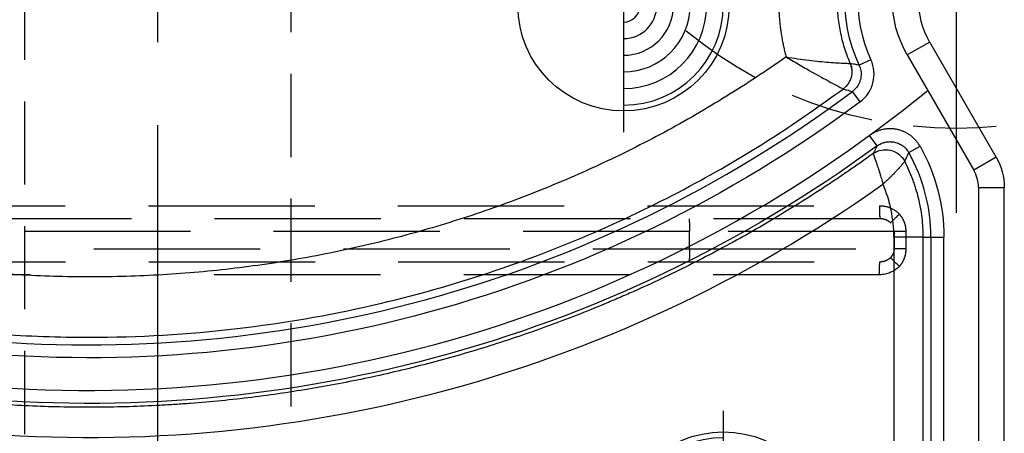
# Model space of a CAD drawing. Extents: x 2651 to 7771, y -1163 to 1075.
# Tile 208 of 256: x 4229 to 4258, y 291 to 303. Entities that reach past the tile are written whole.
import ezdxf

# ---------------------------------------------------------------- set-up
doc = ezdxf.new("R2010")
doc.units = 0
doc.header["$LTSCALE"] = 10
for name, pattern in [('CENTER', [2, 1.25, -0.25, 0.25, -0.25]), ('DASHED', [0.75, 0.5, -0.25]), ('HIDDEN', [0.375, 0.25, -0.125])]:
    doc.linetypes.add(name, pattern=pattern)
doc.layers.get('0').update_dxf_attribs({"linetype": 'CONTINUOUS'})
doc.layers.get('Defpoints').update_dxf_attribs({"linetype": 'CONTINUOUS'})
for name, color, linetype in [('1', 7, 'CONTINUOUS'), ('CEN', 1, 'CENTER'), ('COOL', 150, 'HIDDEN'), ('DIM', 3, 'CONTINUOUS'), ('HIDDEN', 6, 'HIDDEN'), ('PIN', 3, 'CONTINUOUS'), ('TEXT', 4, 'CONTINUOUS')]:
    doc.layers.add(name, color=color, linetype=linetype)
doc.styles.get("Standard").update_dxf_attribs({"font": 'romans.shx'})
doc.dimstyles.new('MM& INCH5', dxfattribs={"dimtxt": 5, "dimasz": 2.5, "dimexe": 1, "dimexo": 0.5, "dimtad": 0, "dimrnd": 1.38778e-17, "dimzin": 9, "dimdsep": 46, "dimtxsty": 'Standard', "dimblk": 'CLOSED', "dimcen": 0, "dimclrd": 3, "dimclre": 3, "dimclrt": 3, "dimazin": 2, "dimtfac": 0.75, "dimtofl": 0, "dimtmove": 0, "dimatfit": 3, "dimfxl": 0, "dimtolj": 1, "dimarcsym": 0})

# ---------------------------------------------------------------- blocks, each defined once
blk = doc.blocks.new('DSD')
at = {"layer": '1', "color": 7, "linetype": 'Continuous'}
for p, q in [((459.179, 529.519), (459.179, 508.469)), ((459.422, 507.562), (461.422, 504.097))]:
    blk.add_line(p, q, dxfattribs=at)
at = {"layer": '1', "color": 110, "linetype": 'Continuous'}
for p, q in [((459.956, 508.469), (459.956, 529.519)), ((462.095, 504.485), (460.095, 507.951))]:
    blk.add_line(p, q, dxfattribs=at)
at = {"layer": '1', "color": 252, "linetype": 'Continuous'}
for p, q in [((459.956, 508.469), (459.956, 529.519)), ((460.995, 528.026), (460.995, 509.961)), ((461.384, 509.961), (461.384, 528.026)), ((461.615, 528.026), (461.615, 509.961)), ((462.498, 509.961), (462.498, 528.026)), ((461.384, 509.961), (460.995, 509.961)), ((461.615, 509.961), (461.384, 509.961)), ((461.615, 509.961), (462.498, 509.961)), ((459.956, 508.469), (459.179, 508.469)), ((459.422, 507.562), (460.095, 507.951)), ((462.095, 504.485), (460.095, 507.951)), ((462.05, 507.421), (461.711, 507.23)), ((462.997, 507.216), (463.226, 506.903)), ((463.511, 505.892), (463.744, 505.581)), ((463.188, 504.631), (463.542, 504.793)), ((461.422, 504.097), (462.095, 504.485))]:
    blk.add_line(p, q, dxfattribs=at)
at = {"layer": '1', "color": 6, "linetype": 'DASHED'}
for p, q in [((499.898, 510.703), (462.919, 510.703)), ((462.138, 509.797), (462.138, 510.315)), ((462.138, 510.315), (462.482, 510.315)), ((462.482, 510.315), (462.482, 509.797)), ((468.644, 510.315), (462.482, 510.315)), ((501.545, 510.315), (468.644, 510.315)), ((468.644, 510.315), (468.644, 509.797)), ((462.138, 509.797), (462.482, 509.797)), ((462.482, 509.797), (468.644, 509.797)), ((468.644, 509.797), (501.545, 509.797)), ((462.919, 509.408), (499.898, 509.408))]:
    blk.add_line(p, q, dxfattribs=at)
at = {"layer": '1', "color": 252, "linetype": 'Continuous', "extrusion": (0, 0, -1)}
for centre, radius, start, end in [((-486.693, 474.837), 40.124, 53.8028, 96.2068), ((-486.693, 474.837), 38.753, 53.2604, 96.1879), ((-466.562, 509.961), 5.567, 330.6203, 0), ((-459.179, 502.801), 4.796, 155.4684, 210), ((-459.179, 502.801), 3.368, 150, 210)]:
    blk.add_arc(centre, radius, start, end, dxfattribs=at)
at = {"layer": '1', "color": 110, "linetype": 'Continuous'}
for centre, radius, start, end in [((486.693, 474.837), 39.735, 83.7932, 129.3821), ((460.992, 508.469), 1.036, 180, 210)]:
    blk.add_arc(centre, radius, start, end, dxfattribs=at)
at = {"layer": '1', "color": 252, "linetype": 'Continuous'}
for centre, radius, start, end in [((486.693, 474.837), 38.365, 83.8121, 126.7396), ((466.562, 509.961), 5.178, 180, 209.3797), ((460.992, 508.469), 1.036, 180, 210), ((459.179, 502.801), 4.408, 330, 24.5316)]:
    blk.add_arc(centre, radius, start, end, dxfattribs=at)
at = {"layer": '1', "color": 7, "linetype": 'Continuous', "extrusion": (0, 0, -1)}
blk.add_arc((-460.992, 508.469), 1.814, 330, 0, dxfattribs=at)
at = {"layer": '1', "color": 110, "linetype": 'Continuous', "extrusion": (0, 0, -1)}
blk.add_arc((-459.179, 502.801), 3.368, 150, 210, dxfattribs=at)
at = {"layer": '1', "color": 7, "linetype": 'Continuous'}
blk.add_arc((459.179, 502.801), 2.591, 330, 30, dxfattribs=at)
at = {"layer": '1', "color": 252, "linetype": 'Continuous'}
blk.add_ellipse((486.674, 474.837), major_axis=(-41.149, 0), ratio=1, start_param=4.604494, end_param=5.330589, dxfattribs=at)
at = {"layer": '1', "color": 6, "linetype": 'DASHED', "extrusion": (0, 0, -1)}
for centre, major_axis, ratio, start_param, end_param in [((462.322, 510.843), (-0.28, 0.27), 0.01818, 1.589635, 2.951754), ((468.651, 510.315), (0, 0.389), 0.017452, 4.712389, 6.283185), ((468.651, 509.797), (0, -0.389), 0.017452, 0, 1.570796), ((462.322, 509.269), (-0.28, -0.27), 0.01818, 3.331431, 4.69355)]:
    blk.add_ellipse(centre, major_axis=major_axis, ratio=ratio, start_param=start_param, end_param=end_param, dxfattribs=at)
at = {"layer": '1', "color": 7, "linetype": 'Continuous'}
blk.add_ellipse((466.538, 509.961), major_axis=(-4.039, 0), ratio=1, start_param=0, end_param=0.405008, dxfattribs=at)
at = {"layer": '1', "color": 7, "linetype": 'Continuous', "extrusion": (0, 0, -1)}
blk.add_ellipse((460.992, 508.469), major_axis=(1.814, 0), ratio=0.999975, start_param=2.618029, end_param=3.141593, dxfattribs=at)
at = {"layer": '1', "color": 252, "linetype": 'Continuous', "extrusion": (0, 0, -1)}
for centre, major_axis, ratio, start_param, end_param in [((462.748, 507.979), (0.564, -0.318), 0.999946, 0.432022, 2.14907), ((462.747, 507.979), (0.618, 0.194), 0.998759, 1.249807, 2.965464), ((464.408, 504.988), (-0.172, -0.624), 0.999938, 0.905626, 2.235967), ((464.408, 504.988), (0.401, 0.509), 0.999839, 3.649152, 4.979249)]:
    blk.add_ellipse(centre, major_axis=major_axis, ratio=ratio, start_param=start_param, end_param=end_param, dxfattribs=at)
at = {"layer": '1', "color": 7, "linetype": 'Continuous'}
for points, knots in [([(463.127, 507.454), (463.378, 507.635), (463.757, 507.902), (464.204, 508.206), (464.397, 508.335), (464.526, 508.42), (464.591, 508.463), (465.173, 508.844), (466.221, 509.496), (467.834, 510.4), (468.936, 510.952), (469.772, 511.348), (470.193, 511.541), (470.688, 511.758), (470.901, 511.849), (471.044, 511.909), (471.115, 511.939), (471.757, 512.208), (472.904, 512.656), (474.644, 513.246), (476.404, 513.754), (478.183, 514.182), (479.981, 514.528), (481.797, 514.793), (483.021, 514.915), (483.791, 514.974), (483.945, 514.985), (484.176, 515), (484.253, 515.005), (484.408, 515.014), (484.793, 515.035), (485.179, 515.051), (486.104, 515.079), (487.337, 515.088), (489.185, 515.016), (490.416, 514.911), (491.031, 514.845)], [0, 0, 0, 0, 0.03125, 0.046875, 0.054688, 0.054688, 0.0625, 0.0625, 0.125, 0.1875, 0.25, 0.25, 0.28125, 0.296875, 0.304688, 0.304688, 0.3125, 0.3125, 0.375, 0.4375, 0.5, 0.5625, 0.625, 0.6875, 0.75, 0.75, 0.765625, 0.765625, 0.773438, 0.773438, 0.78125, 0.8125, 0.8125, 0.875, 0.9375, 1, 1, 1, 1]), ([(461.615, 509.961), (461.615, 509.862), (461.621, 509.664), (461.648, 509.37), (461.692, 509.079), (461.753, 508.791), (461.805, 508.601), (461.849, 508.459), (461.864, 508.412), (461.888, 508.341), (461.896, 508.318), (461.913, 508.271), (461.956, 508.154), (462.041, 507.947), (462.127, 507.768), (462.173, 507.68)], [0, 0, 0, 0, 0.125, 0.25, 0.375, 0.5, 0.625, 0.625, 0.6875, 0.6875, 0.71875, 0.71875, 0.75, 0.875, 1, 1, 1, 1]), ([(462.173, 507.68), (462.181, 507.693), (462.187, 507.701), (462.19, 507.705), (462.192, 507.709), (462.195, 507.712), (462.198, 507.716), (462.205, 507.724), (462.214, 507.735), (462.226, 507.75), (462.23, 507.755), (462.239, 507.766), (462.244, 507.771), (462.259, 507.789), (462.281, 507.814), (462.319, 507.857), (462.347, 507.888), (462.369, 507.913), (462.377, 507.921), (462.393, 507.938), (462.417, 507.964), (462.459, 508.009), (462.495, 508.047), (462.523, 508.075), (462.537, 508.09), (462.552, 508.105), (462.561, 508.115), (462.566, 508.12), (462.581, 508.135), (462.591, 508.145), (462.611, 508.165), (462.621, 508.175), (462.652, 508.205), (462.673, 508.226), (462.705, 508.257), (462.716, 508.267), (462.737, 508.288), (462.759, 508.308), (462.786, 508.334), (462.806, 508.352), (462.814, 508.36), (462.818, 508.363), (462.825, 508.37)], [0, 0, 0, 0, 0.125, 0.15625, 0.15625, 0.171875, 0.171875, 0.1875, 0.25, 0.25, 0.28125, 0.28125, 0.3125, 0.3125, 0.375, 0.4375, 0.5, 0.5, 0.53125, 0.53125, 0.5625, 0.625, 0.6875, 0.6875, 0.71875, 0.734375, 0.734375, 0.75, 0.75, 0.78125, 0.78125, 0.8125, 0.8125, 0.875, 0.875, 0.90625, 0.90625, 0.9375, 0.96875, 0.984375, 0.992188, 1, 1, 1, 1]), ([(463.127, 507.453), (463.124, 507.457), (463.121, 507.461), (463.117, 507.471), (463.112, 507.481), (463.111, 507.485), (463.109, 507.49), (463.107, 507.494), (463.105, 507.499), (463.101, 507.509), (463.095, 507.523), (463.089, 507.541), (463.086, 507.548), (463.081, 507.562), (463.079, 507.569), (463.07, 507.591), (463.059, 507.623), (463.04, 507.678), (463.026, 507.719), (463.015, 507.751), (463.012, 507.762), (463.004, 507.784), (462.993, 507.818), (462.974, 507.877), (462.958, 507.927), (462.946, 507.966), (462.94, 507.986), (462.934, 508.005), (462.929, 508.019), (462.927, 508.026), (462.921, 508.046), (462.917, 508.059), (462.911, 508.08), (462.908, 508.087), (462.904, 508.101), (462.894, 508.135), (462.875, 508.198), (462.858, 508.255), (462.846, 508.298), (462.84, 508.319), (462.832, 508.345), (462.829, 508.355), (462.828, 508.361), (462.825, 508.37)], [0, 0, 0, 0, 0.0625, 0.125, 0.125, 0.15625, 0.15625, 0.171875, 0.171875, 0.1875, 0.25, 0.25, 0.28125, 0.28125, 0.3125, 0.3125, 0.375, 0.4375, 0.5, 0.5, 0.53125, 0.53125, 0.5625, 0.625, 0.6875, 0.6875, 0.71875, 0.734375, 0.734375, 0.75, 0.75, 0.78125, 0.78125, 0.796875, 0.796875, 0.8125, 0.875, 0.9375, 0.9375, 0.96875, 0.984375, 0.992188, 1, 1, 1, 1]), ([(462.997, 507.216), (462.978, 507.203), (462.94, 507.178), (462.88, 507.147), (462.837, 507.13), (462.81, 507.121), (462.804, 507.12), (462.793, 507.116), (462.777, 507.112), (462.738, 507.102), (462.682, 507.093), (462.636, 507.091), (462.608, 507.091), (462.602, 507.091), (462.591, 507.092), (462.585, 507.092), (462.568, 507.093), (462.534, 507.096), (462.478, 507.105), (462.434, 507.116), (462.401, 507.127), (462.39, 507.131), (462.374, 507.137), (462.369, 507.139), (462.358, 507.144), (462.332, 507.155), (462.287, 507.179), (462.249, 507.204), (462.221, 507.224), (462.212, 507.231), (462.195, 507.246), (462.186, 507.253), (462.161, 507.276), (462.129, 507.309), (462.1, 507.344), (462.08, 507.372), (462.074, 507.382), (462.062, 507.401), (462.056, 507.411), (462.05, 507.421)], [0, 0, 0, 0, 0.0625, 0.125, 0.1875, 0.1875, 0.203125, 0.203125, 0.21875, 0.25, 0.3125, 0.375, 0.375, 0.390625, 0.390625, 0.40625, 0.40625, 0.4375, 0.5, 0.5625, 0.5625, 0.59375, 0.59375, 0.609375, 0.609375, 0.625, 0.6875, 0.75, 0.75, 0.78125, 0.78125, 0.8125, 0.8125, 0.875, 0.9375, 0.9375, 0.96875, 0.96875, 1, 1, 1, 1]), ([(465.739, 504.545), (465.666, 504.587), (465.455, 504.711), (465.043, 504.952), (464.63, 505.178), (464.333, 505.339), (464.163, 505.429), (464.051, 505.494), (464.032, 505.504), (464.023, 505.509)], [0, 0, 0, 0, 0.086176, 0.250115, 0.499543, 0.631031, 0.749946, 0.871073, 1, 1, 1, 1])]:
    blk.add_open_spline(points, degree=3, knots=knots, dxfattribs=at)
at = {"layer": '1', "color": 252, "linetype": 'Continuous'}
for points, knots in [([(490.803, 512.75), (490.348, 512.794), (489.437, 512.884), (488.065, 512.955), (485.663, 513), (482.338, 512.805), (478.26, 512.101), (474.598, 511.067), (471.361, 509.812), (468.547, 508.425), (466.128, 507.004), (464.694, 505.986), (464.023, 505.509)], [0, 0, 0, 0, 0.048366, 0.096732, 0.145099, 0.302324, 0.447855, 0.58169, 0.703824, 0.814256, 0.912982, 1, 1, 1, 1]), ([(461.711, 507.23), (461.73, 507.198), (461.769, 507.137), (461.836, 507.051), (461.888, 506.999), (461.921, 506.968), (461.928, 506.962), (461.942, 506.95), (461.963, 506.932), (462.014, 506.893), (462.09, 506.843), (462.154, 506.81), (462.196, 506.791), (462.204, 506.787), (462.221, 506.78), (462.247, 506.77), (462.273, 506.76), (462.325, 506.743), (462.395, 506.724), (462.467, 506.712), (462.521, 506.707), (462.539, 506.705), (462.567, 506.704), (462.576, 506.703), (462.594, 506.703), (462.64, 506.702), (462.722, 506.706), (462.794, 506.718), (462.847, 506.729), (462.874, 506.735), (462.9, 506.743), (462.918, 506.748), (462.927, 506.751), (462.971, 506.765), (463.039, 506.791), (463.136, 506.841), (463.197, 506.881), (463.226, 506.903)], [0, 0, 0, 0, 0.0625, 0.125, 0.1875, 0.1875, 0.203125, 0.203125, 0.21875, 0.25, 0.3125, 0.375, 0.375, 0.390625, 0.390625, 0.40625, 0.4375, 0.4375, 0.5, 0.5625, 0.5625, 0.59375, 0.59375, 0.609375, 0.609375, 0.625, 0.6875, 0.75, 0.75, 0.78125, 0.796875, 0.796875, 0.8125, 0.8125, 0.875, 0.9375, 1, 1, 1, 1]), ([(463.511, 505.892), (463.322, 505.751), (463.186, 505.548), (463.069, 505.09), (463.09, 504.847), (463.188, 504.631)], [0, 0, 0, 0, 0.5, 0.5, 1, 1, 1, 1]), ([(463.542, 504.793), (463.522, 504.846), (463.482, 504.955), (463.48, 505.135), (463.524, 505.311), (463.613, 505.467), (463.701, 505.544), (463.744, 505.581)], [0, 0, 0, 0, 0.192517, 0.396171, 0.603826, 0.807481, 1, 1, 1, 1]), ([(464.023, 505.509), (463.988, 505.518), (463.953, 505.527), (463.861, 505.552), (463.802, 505.566), (463.744, 505.581)], [0, 0, 0, 0, 0.374907, 0.374907, 1, 1, 1, 1]), ([(463.542, 504.793), (463.574, 504.787), (463.606, 504.78), (463.695, 504.763), (463.753, 504.751), (463.81, 504.738)], [0, 0, 0, 0, 0.355366, 0.355366, 1, 1, 1, 1]), ([(465.739, 504.545), (465.505, 504.583), (465.278, 504.616), (464.839, 504.669), (464.633, 504.689), (464.357, 504.711), (464.272, 504.717), (464.119, 504.726), (464.05, 504.729), (463.936, 504.734), (463.891, 504.736), (463.828, 504.738), (463.813, 504.738), (463.809, 504.738)], [0, 0, 0, 0, 0.25, 0.25, 0.5, 0.5, 0.625, 0.625, 0.75, 0.75, 0.875, 0.875, 1, 1, 1, 1]), ([(463.81, 504.738), (463.87, 504.582), (463.99, 504.271), (464.109, 503.785), (464.185, 503.295), (464.194, 502.966), (464.199, 502.801)], [0, 0, 0, 0, 0.252384, 0.503178, 0.752382, 1, 1, 1, 1])]:
    blk.add_open_spline(points, degree=3, knots=knots, dxfattribs=at)
for points, weights in [([(465.739, 504.545), (473.041, 509.681), (481.685, 511.911), (490.56, 510.947)], [1, 0.957116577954, 0.957116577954, 1]), ([(465.965, 502.801), (465.965, 503.391), (465.889, 503.975), (465.739, 504.545)], [1, 0.994458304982, 0.994458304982, 1])]:
    blk.add_rational_spline(points, weights, degree=3, dxfattribs=at)
at = {"layer": '1', "color": 6, "linetype": 'DASHED'}
for points, knots in [([(462.138, 510.315), (462.14, 510.347), (462.143, 510.442), (462.178, 510.583), (462.244, 510.729), (462.303, 510.805), (462.332, 510.843)], [0, 0, 0, 0, 0.166765, 0.499709, 0.74986, 1, 1, 1, 1]), ([(462.929, 511.092), (462.929, 510.99), (462.928, 510.889), (462.924, 510.745), (462.923, 510.702), (462.918, 510.703)], [0, 0, 0, 0, 0.5, 0.5, 1, 1, 1, 1]), ([(462.598, 510.579), (462.572, 510.549), (462.527, 510.498), (462.489, 510.405), (462.484, 510.346), (462.482, 510.315)], [0, 0, 0, 0, 0.399676, 0.688693, 1, 1, 1, 1]), ([(462.919, 510.703), (462.855, 510.697), (462.737, 510.686), (462.642, 510.613), (462.598, 510.579)], [0, 0, 0, 0, 0.537431, 1, 1, 1, 1]), ([(462.332, 509.269), (462.303, 509.308), (462.245, 509.384), (462.184, 509.515), (462.146, 509.653), (462.141, 509.749), (462.138, 509.797)], [0, 0, 0, 0, 0.257807, 0.499585, 0.749789, 1, 1, 1, 1]), ([(462.598, 509.533), (462.625, 509.51), (462.684, 509.462), (462.795, 509.417), (462.876, 509.411), (462.919, 509.408)], [0, 0, 0, 0, 0.302174, 0.635337, 1, 1, 1, 1]), ([(462.929, 509.019), (462.929, 509.111), (462.928, 509.218), (462.924, 509.37), (462.923, 509.409), (462.918, 509.408)], [0, 0, 0, 0, 0.5, 0.5, 1, 1, 1, 1]), ([(462.929, 509.019), (462.817, 509.019), (462.707, 509.041), (462.503, 509.126), (462.409, 509.189), (462.332, 509.269)], [0, 0, 0, 0, 0.5, 0.5, 1, 1, 1, 1])]:
    blk.add_open_spline(points, degree=3, knots=knots, dxfattribs=at)
for points, degree in [([(462.332, 510.843), (462.486, 511.002), (462.706, 511.092), (462.929, 511.092)], 3), ([(462.929, 511.092), (484.594, 511.092)], 1), ([(488.461, 511.092), (499.908, 511.092)], 1), ([(499.908, 509.019), (462.929, 509.019)], 1)]:
    blk.add_open_spline(points, degree=degree, dxfattribs=at)
at = {"layer": '1', "color": 252, "linetype": 'Continuous'}
for points in [[(462.173, 507.68), (462.131, 507.593), (462.09, 507.507), (462.05, 507.421)], [(462.997, 507.216), (463.04, 507.295), (463.083, 507.374), (463.127, 507.454)]]:
    blk.add_open_spline(points, degree=3, dxfattribs=at)
at = {"layer": '1', "color": 7, "linetype": 'Continuous'}
for points in [[(462.173, 507.68), (462.173, 507.68), (462.173, 507.68), (462.173, 507.68)], [(463.127, 507.454), (463.127, 507.453), (463.126, 507.454), (463.126, 507.454)], [(464.023, 505.509), (464.023, 505.509), (464.023, 505.509), (464.023, 505.509)], [(463.81, 504.738), (463.81, 504.738), (463.81, 504.738), (463.81, 504.738)]]:
    blk.add_open_spline(points, degree=3, dxfattribs=at)
blk = doc.blocks.new('A$C3FB17615')
at = {"layer": 'CEN'}
blk.add_line((0, 15.24), (0, -15.24), dxfattribs=at)
at = {"layer": 'HIDDEN', "color": 110}
blk.add_circle((0, 0), 12.7, dxfattribs=at)
blk = doc.blocks.new('*D178')
at = {"layer": 'Defpoints', "color": 0}
for p in [(4171.684, 387.642), (4446.684, 255.642), (4473.321, 255.642)]:
    blk.add_point(p, dxfattribs=at)
at = {"layer": 'DIM', "color": 3, "lineweight": -2}
blk.add_line((4447.184, 255.642), (4473.321, 255.642), dxfattribs=at)
at = {"layer": 'DIM', "color": 3, "insert": (4496.327, 255.642), "char_height": 5, "attachment_point": 5}
blk.add_mtext('\\A1;132 [5.197]', dxfattribs=at)
blk = doc.blocks.new('_Closed')
at = {"color": 0, "linetype": 'ByBlock', "lineweight": -2}
for p, q in [((-1, 0.167), (0, 0)), ((-1, 0.167), (-1, -0.167)), ((0, 0), (-1, -0.167)), ((0, 0), (-1, 0))]:
    blk.add_line(p, q, dxfattribs=at)
blk = doc.blocks.new('*D179')
at = {"layer": 'Defpoints', "color": 0}
for p in [(4171.684, 387.642), (4473.321, 263.642), (4381.212, 262.642)]:
    blk.add_point(p, dxfattribs=at)
at = {"layer": 'DIM', "color": 3, "lineweight": -2}
for p, q in [((4463.321, 262.642), (4468.321, 263.642)), ((4468.321, 263.642), (4473.321, 263.642)), ((4381.712, 262.642), (4463.321, 262.642))]:
    blk.add_line(p, q, dxfattribs=at)
at = {"layer": 'DIM', "color": 3, "insert": (4496.327, 263.642), "char_height": 5, "attachment_point": 5}
blk.add_mtext('\\A1;125 [4.921]', dxfattribs=at)
blk = doc.blocks.new('*D180')
at = {"layer": 'Defpoints', "color": 0}
for p in [(4171.684, 387.642), (4446.684, 212.642), (4473.321, 212.642)]:
    blk.add_point(p, dxfattribs=at)
at = {"layer": 'DIM', "color": 3, "lineweight": -2}
blk.add_line((4447.184, 212.642), (4473.321, 212.642), dxfattribs=at)
at = {"layer": 'DIM', "color": 3, "insert": (4493.946, 212.642), "char_height": 5, "attachment_point": 5}
blk.add_mtext('\\A1;175 [6.89]', dxfattribs=at)
blk = doc.blocks.new('*D181')
at = {"layer": 'Defpoints', "color": 0}
for p in [(4171.684, 387.642), (4446.684, 182.642), (4473.321, 182.642)]:
    blk.add_point(p, dxfattribs=at)
at = {"layer": 'DIM', "color": 3, "lineweight": -2}
blk.add_line((4447.184, 182.642), (4473.321, 182.642), dxfattribs=at)
at = {"layer": 'DIM', "color": 3, "insert": (4496.684, 182.642), "char_height": 5, "attachment_point": 5}
blk.add_mtext('\\A1;205 [8.071]', dxfattribs=at)
blk = doc.blocks.new('*D182')
at = {"layer": 'Defpoints', "color": 0}
for p in [(4171.684, 387.642), (4446.684, 162.642), (4473.321, 162.642)]:
    blk.add_point(p, dxfattribs=at)
at = {"layer": 'DIM', "color": 3, "lineweight": -2}
blk.add_line((4447.184, 162.642), (4473.321, 162.642), dxfattribs=at)
at = {"layer": 'DIM', "color": 3, "insert": (4496.684, 162.642), "char_height": 5, "attachment_point": 5}
blk.add_mtext('\\A1;225 [8.858]', dxfattribs=at)
blk = doc.blocks.new('*D183')
at = {"layer": 'Defpoints', "color": 0}
for p in [(4171.684, 387.642), (4446.684, 119.642), (4473.321, 119.642)]:
    blk.add_point(p, dxfattribs=at)
at = {"layer": 'DIM', "color": 3, "lineweight": -2}
blk.add_line((4447.184, 119.642), (4473.321, 119.642), dxfattribs=at)
at = {"layer": 'DIM', "color": 3, "insert": (4499.065, 119.642), "char_height": 5, "attachment_point": 5}
blk.add_mtext('\\A1;268 [10.551]', dxfattribs=at)
blk = doc.blocks.new('*D184')
at = {"layer": 'Defpoints', "color": 0}
for p in [(4171.684, 387.642), (4446.684, 12.642), (4473.321, 12.642)]:
    blk.add_point(p, dxfattribs=at)
at = {"layer": 'DIM', "color": 3, "lineweight": -2}
blk.add_line((4447.184, 12.642), (4473.321, 12.642), dxfattribs=at)
at = {"layer": 'DIM', "color": 3, "insert": (4499.065, 12.642), "char_height": 5, "attachment_point": 5}
blk.add_mtext('\\A1;375 [14.764]', dxfattribs=at)
blk = doc.blocks.new('*D185')
at = {"layer": 'Defpoints', "color": 0}
for p in [(4171.684, 387.642), (4446.684, 55.642), (4473.321, 55.642)]:
    blk.add_point(p, dxfattribs=at)
at = {"layer": 'DIM', "color": 3, "lineweight": -2}
blk.add_line((4447.184, 55.642), (4473.321, 55.642), dxfattribs=at)
at = {"layer": 'DIM', "color": 3, "insert": (4499.065, 55.642), "char_height": 5, "attachment_point": 5}
blk.add_mtext('\\A1;332 [13.071]', dxfattribs=at)
blk = doc.blocks.new('*D186')
at = {"layer": 'Defpoints', "color": 0}
for p in [(4171.684, 387.642), (4381.212, -22.358), (4473.321, -22.358)]:
    blk.add_point(p, dxfattribs=at)
at = {"layer": 'DIM', "color": 3, "lineweight": -2}
blk.add_line((4381.712, -22.358), (4473.321, -22.358), dxfattribs=at)
at = {"layer": 'DIM', "color": 3, "insert": (4499.065, -22.358), "char_height": 5, "attachment_point": 5}
blk.add_mtext('\\A1;410 [16.142]', dxfattribs=at)
blk = doc.blocks.new('*D187')
at = {"layer": 'Defpoints', "color": 0}
for p in [(4171.684, 387.642), (4274.104, -57.358), (4473.321, -57.358)]:
    blk.add_point(p, dxfattribs=at)
at = {"layer": 'DIM', "color": 3, "lineweight": -2}
blk.add_line((4274.604, -57.358), (4473.321, -57.358), dxfattribs=at)
at = {"layer": 'DIM', "color": 3, "insert": (4496.684, -57.358), "char_height": 5, "attachment_point": 5}
blk.add_mtext('\\A1;445 [17.52]', dxfattribs=at)
blk = doc.blocks.new('*D188')
at = {"layer": 'Defpoints', "color": 0}
for p in [(4171.684, 387.642), (4271.924, -104.358), (4473.321, -104.358)]:
    blk.add_point(p, dxfattribs=at)
at = {"layer": 'DIM', "color": 3, "lineweight": -2}
blk.add_line((4272.424, -104.358), (4473.321, -104.358), dxfattribs=at)
at = {"layer": 'DIM', "color": 3, "insert": (4496.684, -104.358), "char_height": 5, "attachment_point": 5}
blk.add_mtext('\\A1;492 [19.37]', dxfattribs=at)
blk = doc.blocks.new('*D189')
at = {"layer": 'Defpoints', "color": 0}
for p in [(4171.684, 387.642), (4285.884, -124.358), (4473.321, -124.358)]:
    blk.add_point(p, dxfattribs=at)
at = {"layer": 'DIM', "color": 3, "lineweight": -2}
blk.add_line((4286.384, -124.358), (4473.321, -124.358), dxfattribs=at)
at = {"layer": 'DIM', "color": 3, "insert": (4499.065, -124.358), "char_height": 5, "attachment_point": 5}
blk.add_mtext('\\A1;512 [20.157]', dxfattribs=at)
blk = doc.blocks.new('*D193')
at = {"layer": 'Defpoints', "color": 0}
for p in [(4171.684, 387.642), (4401.864, -82.358), (4473.321, -82.358)]:
    blk.add_point(p, dxfattribs=at)
at = {"layer": 'DIM', "color": 3, "lineweight": -2}
blk.add_line((4402.364, -82.358), (4473.321, -82.358), dxfattribs=at)
at = {"layer": 'DIM', "color": 3, "insert": (4499.065, -82.358), "char_height": 5, "attachment_point": 5}
blk.add_mtext('\\A1;470 [18.504]', dxfattribs=at)
blk = doc.blocks.new('*D199')
at = {"layer": 'Defpoints', "color": 0}
for p in [(4171.684, 387.642), (4256.684, -119.598), (4256.684, -149.953)]:
    blk.add_point(p, dxfattribs=at)
at = {"layer": 'DIM', "color": 3, "lineweight": -2}
blk.add_line((4256.684, -120.098), (4256.684, -149.953), dxfattribs=at)
at = {"layer": 'DIM', "color": 3, "insert": (4256.684, -170.935), "char_height": 5, "attachment_point": 5, "rotation": 90}
blk.add_mtext('\\A1;85 [3.346]', dxfattribs=at)
blk = doc.blocks.new('*D200')
at = {"layer": 'Defpoints', "color": 0}
for p in [(4171.684, 387.642), (4278.684, -131.558), (4278.684, -149.953)]:
    blk.add_point(p, dxfattribs=at)
at = {"layer": 'DIM', "color": 3, "lineweight": -2}
blk.add_line((4278.684, -132.058), (4278.684, -149.953), dxfattribs=at)
at = {"layer": 'DIM', "color": 3, "insert": (4278.684, -172.959), "char_height": 5, "attachment_point": 5, "rotation": 90}
blk.add_mtext('\\A1;107 [4.213]', dxfattribs=at)
blk = doc.blocks.new('*D201')
at = {"layer": 'Defpoints', "color": 0}
for p in [(4171.684, 387.642), (4296.684, -137.358), (4296.684, -149.953)]:
    blk.add_point(p, dxfattribs=at)
at = {"layer": 'DIM', "color": 3, "lineweight": -2}
blk.add_line((4296.684, -137.858), (4296.684, -149.953), dxfattribs=at)
at = {"layer": 'DIM', "color": 3, "insert": (4296.684, -172.959), "char_height": 5, "attachment_point": 5, "rotation": 90}
blk.add_mtext('\\A1;125 [4.921]', dxfattribs=at)
blk = doc.blocks.new('*D202')
at = {"layer": 'Defpoints', "color": 0}
for p in [(4171.684, 387.642), (4246.684, -84.778), (4246.684, -149.953)]:
    blk.add_point(p, dxfattribs=at)
at = {"layer": 'DIM', "color": 3, "lineweight": -2}
blk.add_line((4246.684, -85.278), (4246.684, -149.953), dxfattribs=at)
at = {"layer": 'DIM', "color": 3, "insert": (4246.684, -170.935), "char_height": 5, "attachment_point": 5, "rotation": 90}
blk.add_mtext('\\A1;75 [2.953]', dxfattribs=at)
blk = doc.blocks.new('*D203')
at = {"layer": 'Defpoints', "color": 0}
for p in [(4171.684, 387.642), (4368.684, -115.538), (4368.684, -149.953)]:
    blk.add_point(p, dxfattribs=at)
at = {"layer": 'DIM', "color": 3, "lineweight": -2}
blk.add_line((4368.684, -116.038), (4368.684, -149.953), dxfattribs=at)
at = {"layer": 'DIM', "color": 3, "insert": (4368.684, -172.959), "char_height": 5, "attachment_point": 5, "rotation": 90}
blk.add_mtext('\\A1;197 [7.756]', dxfattribs=at)
blk = doc.blocks.new('A$C257357D5')
at = {"layer": 'COOL', "color": 1, "linetype": 'CENTER'}
blk.add_line((61, -60.106), (61, 35), dxfattribs=at)
at = {"layer": 'COOL'}
blk.add_lwpolyline([(57, -49.388), (57, 32.691), (61, 35), (65, 32.691), (65, -49.388)], dxfattribs=at)
blk = doc.blocks.new('*U6', base_point=(965.4695, 1808.9548))
blk.add_circle((965.4695, 1808.9548), 0.5)
for radius, start, end in [(0.4724, 90, 180), (0.3937, 90, 180), (0.315, 90, 180), (0.2362, 90, 180), (0.1575, 90, 180), (0.0787, 90, 180), (0.0787, 270, 0), (0.1575, 270, 0), (0.2362, 270, 0), (0.315, 270, 0), (0.3937, 270, 0), (0.4724, 270, 0)]:
    blk.add_arc((965.4695, 1808.9548), radius, start, end)
at = {"layer": 'PIN'}
for p, q in [((965.4695, 1809.5548), (965.4695, 1808.3548)), ((964.8695, 1808.9548), (966.0695, 1808.9548))]:
    blk.add_line(p, q, dxfattribs=at)

msp = doc.modelspace()

# ---------------------------------------------------------------- block references
at = {"layer": 'DIM', "rotation": 180}
msp.add_blockref('DSD', (4717.309, 806.636), dxfattribs=at)
at = {"layer": 'DIM'}
msp.add_blockref('A$C257357D5', (4171.684, 287.642), dxfattribs=at)
at = {"layer": 'PIN', "xscale": 6.35, "yscale": 6.35, "zscale": 6.35}
for p in [(4246.684, 303.642), (4249.684, 287.642)]:
    msp.add_blockref('*U6', p, dxfattribs=at)
at = {"layer": 'TEXT'}
msp.add_blockref('A$C3FB17615', (4256.684, 312.642), dxfattribs=at)

# ---------------------------------------------------------------- dimensions: what is measured, and where the dimension line sits
at = {"layer": 'DIM'}
for feature_location, offset, dtype, picture, middle in [((4446.684, 255.642), (26.637, 0), 0, '*D178', (4496.327, 255.642)), ((4381.212, 262.642), (92.109, 1), 0, '*D179', (4496.327, 263.642)), ((4446.684, 212.642), (26.637, 0), 0, '*D180', (4493.946, 212.642)), ((4446.684, 182.642), (26.637, 0), 0, '*D181', (4496.684, 182.642)), ((4446.684, 162.642), (26.637, 0), 0, '*D182', (4496.684, 162.642)), ((4446.684, 119.642), (26.637, 0), 0, '*D183', (4499.065, 119.642)), ((4446.684, 12.642), (26.637, 0), 0, '*D184', (4499.065, 12.642)), ((4446.684, 55.642), (26.637, 0), 0, '*D185', (4499.065, 55.642)), ((4381.212, -22.358), (92.109, 0), 0, '*D186', (4499.065, -22.358)), ((4274.104, -57.358), (199.217, 0), 0, '*D187', (4496.684, -57.358)), ((4271.924, -104.358), (201.397, 0), 0, '*D188', (4496.684, -104.358)), ((4285.884, -124.358), (187.437, 0), 0, '*D189', (4499.065, -124.358)), ((4401.864, -82.358), (71.457, 0), 0, '*D193', (4499.065, -82.358)), ((4256.684, -119.598), (0, -30.355), 1, '*D199', (4256.684, -170.935)), ((4278.684, -131.558), (0, -18.395), 1, '*D200', (4278.684, -172.959)), ((4296.684, -137.358), (0, -12.595), 1, '*D201', (4296.684, -172.959)), ((4246.684, -84.778), (0, -65.175), 1, '*D202', (4246.684, -170.935)), ((4368.684, -115.538), (0, -34.415), 1, '*D203', (4368.684, -172.959))]:
    dim = msp.add_ordinate_dim(feature_location=feature_location, offset=offset, dtype=dtype, origin=(4171.684, 387.642), dimstyle='MM& INCH5', dxfattribs=at)
    dim.commit()
    dim.dimension.update_dxf_attribs({"geometry": picture, "text_midpoint": middle})

doc.saveas('drawing.dxf')
